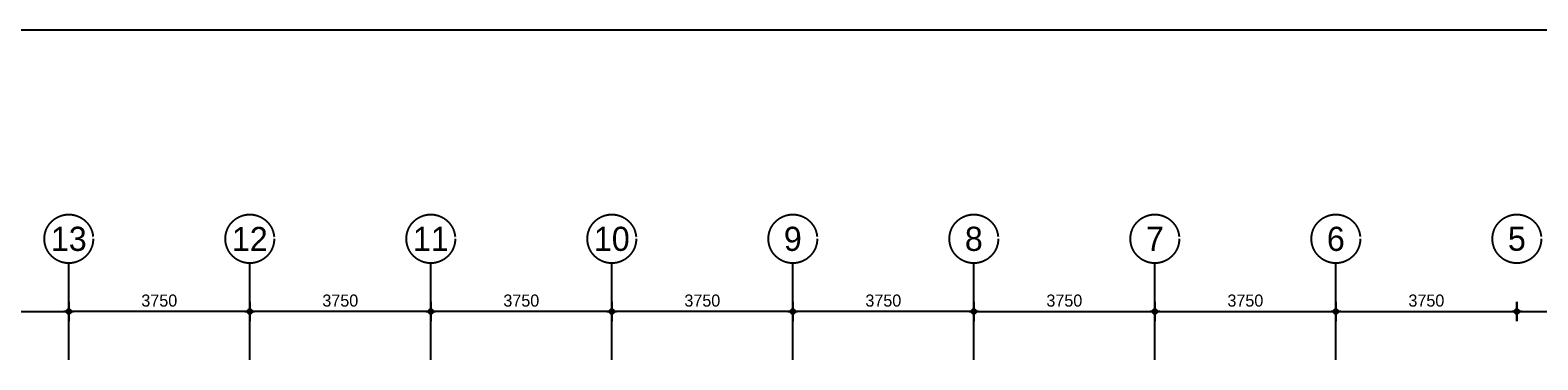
# Model space of a CAD drawing. Extents: x 0 to 140000, y 0 to 84100.
# Tile 32 of 36: x 81650 to 112885, y 76277 to 83100. Entities that reach past the tile are written whole.
import ezdxf
from ezdxf.enums import TextEntityAlignment as Align

# ---------------------------------------------------------------- set-up
doc = ezdxf.new("R2010")
doc.units = 0
doc.header["$LTSCALE"] = 100
doc.header["$MEASUREMENT"] = 0
doc.header["$PDMODE"] = 35
doc.header["$PDSIZE"] = 100
doc.linetypes.add('B0201', pattern=[50, 31.25, -6.25, 6.25, -6.25])
doc.linetypes.add('B0403', pattern=[37.5, 25, -12.5])
doc.layers.get('0').update_dxf_attribs({"linetype": 'CONTINUOUS'})
doc.layers.get('DEFPOINTS').update_dxf_attribs({"linetype": 'CONTINUOUS'})
for name, color, linetype in [('AL$7A---_STRAMIEN', 42, 'B0201'), ('AM$1A---_ALGEMEEN', 1, 'CONTINUOUS'), ('AT$1A---_TEKST', 2, 'CONTINUOUS'), ('BL$8A---_HULPLIJNEN', 1, 'CONTINUOUS')]:
    doc.layers.add(name, color=color, linetype=linetype)
doc.styles.add('03_200', font='B-GBP.shx', dxfattribs={"height": 700})
doc.styles.add('B-01', font='b-gbp')
doc.dimstyles.new('1732', dxfattribs={"dimscale": 100, "dimtxt": 2.5, "dimasz": 1, "dimexe": 0.18, "dimexo": 0.0625, "dimgap": 1, "dimtad": 1, "dimdec": 0, "dimzin": 0, "dimtxsty": 'B-01', "dimblk1": 'B-TOD', "dimblk2": 'B-TOD', "dimsah": 1, "dimcen": 1, "dimse1": 1, "dimse2": 1, "dimclrt": 2, "dimazin": 3, "dimtfac": 1, "dimtdec": 1, "dimtmove": 0, "dimatfit": 3, "dimtolj": 1, "dimtzin": 0})

# ---------------------------------------------------------------- blocks, each defined once
blk = doc.blocks.new('B-TOD')
for p, q in [((-1, 0), (1, 0)), ((0, -2), (0, 2))]:
    blk.add_line(p, q)
blk.add_circle((0, 0), 0.5)
blk = doc.blocks.new('*D49')
at = {"color": 0, "linetype": 'BYBLOCK'}
blk.add_line((78800, 77277), (82350, 77277), dxfattribs=at)
at = {"layer": 'DEFPOINTS', "color": 0, "linetype": 'BYBLOCK'}
for p in [(78700, 77277), (82450, 77277), (82450, 77277)]:
    blk.add_point(p, dxfattribs=at)
at = {"color": 0, "linetype": 'BYBLOCK', "xscale": 100, "yscale": 100, "zscale": 100, "rotation": 180}
blk.add_blockref('B-TOD', (78700, 77277), dxfattribs=at)
at = {"color": 0, "linetype": 'BYBLOCK', "xscale": 100, "yscale": 100, "zscale": 100}
blk.add_blockref('B-TOD', (82450, 77277), dxfattribs=at)
at = {"color": 2, "linetype": 'BYBLOCK', "insert": (80575, 77502), "char_height": 250, "attachment_point": 5, "style": 'B-01'}
blk.add_mtext('\\A1;3750', dxfattribs=at)
blk = doc.blocks.new('*D32')
at = {"color": 0, "linetype": 'BYBLOCK'}
blk.add_line((97350, 77277), (93800, 77277), dxfattribs=at)
at = {"layer": 'DEFPOINTS', "color": 0, "linetype": 'BYBLOCK'}
for p in [(93700, 77277), (93700, 77277), (97450, 77277)]:
    blk.add_point(p, dxfattribs=at)
at = {"color": 0, "linetype": 'BYBLOCK', "xscale": 100, "yscale": 100, "zscale": 100, "rotation": 180}
blk.add_blockref('B-TOD', (93700, 77277), dxfattribs=at)
at = {"color": 0, "linetype": 'BYBLOCK', "xscale": 100, "yscale": 100, "zscale": 100}
blk.add_blockref('B-TOD', (97450, 77277), dxfattribs=at)
at = {"color": 2, "linetype": 'BYBLOCK', "insert": (95575, 77502), "char_height": 250, "attachment_point": 5, "style": 'B-01'}
blk.add_mtext('\\A1;3750', dxfattribs=at)
blk = doc.blocks.new('*D31')
at = {"color": 0, "linetype": 'BYBLOCK'}
blk.add_line((93600, 77277), (90050, 77277), dxfattribs=at)
at = {"layer": 'DEFPOINTS', "color": 0, "linetype": 'BYBLOCK'}
for p in [(89950, 77277), (89950, 77277), (93700, 77277)]:
    blk.add_point(p, dxfattribs=at)
at = {"color": 0, "linetype": 'BYBLOCK', "xscale": 100, "yscale": 100, "zscale": 100, "rotation": 180}
blk.add_blockref('B-TOD', (89950, 77277), dxfattribs=at)
at = {"color": 0, "linetype": 'BYBLOCK', "xscale": 100, "yscale": 100, "zscale": 100}
blk.add_blockref('B-TOD', (93700, 77277), dxfattribs=at)
at = {"color": 2, "linetype": 'BYBLOCK', "insert": (91825, 77502), "char_height": 250, "attachment_point": 5, "style": 'B-01'}
blk.add_mtext('\\A1;3750', dxfattribs=at)
blk = doc.blocks.new('*D30')
at = {"color": 0, "linetype": 'BYBLOCK'}
blk.add_line((86100, 77277), (82550, 77277), dxfattribs=at)
at = {"layer": 'DEFPOINTS', "color": 0, "linetype": 'BYBLOCK'}
for p in [(82450, 77277), (82450, 77277), (86200, 77277)]:
    blk.add_point(p, dxfattribs=at)
at = {"color": 0, "linetype": 'BYBLOCK', "xscale": 100, "yscale": 100, "zscale": 100, "rotation": 180}
blk.add_blockref('B-TOD', (82450, 77277), dxfattribs=at)
at = {"color": 0, "linetype": 'BYBLOCK', "xscale": 100, "yscale": 100, "zscale": 100}
blk.add_blockref('B-TOD', (86200, 77277), dxfattribs=at)
at = {"color": 2, "linetype": 'BYBLOCK', "insert": (84325, 77502), "char_height": 250, "attachment_point": 5, "style": 'B-01'}
blk.add_mtext('\\A1;3750', dxfattribs=at)
blk = doc.blocks.new('*D29')
at = {"color": 0, "linetype": 'BYBLOCK'}
blk.add_line((89850, 77277), (86300, 77277), dxfattribs=at)
at = {"layer": 'DEFPOINTS', "color": 0, "linetype": 'BYBLOCK'}
for p in [(86200, 77277), (86200, 77277), (89950, 77277)]:
    blk.add_point(p, dxfattribs=at)
at = {"color": 0, "linetype": 'BYBLOCK', "xscale": 100, "yscale": 100, "zscale": 100, "rotation": 180}
blk.add_blockref('B-TOD', (86200, 77277), dxfattribs=at)
at = {"color": 0, "linetype": 'BYBLOCK', "xscale": 100, "yscale": 100, "zscale": 100}
blk.add_blockref('B-TOD', (89950, 77277), dxfattribs=at)
at = {"color": 2, "linetype": 'BYBLOCK', "insert": (88075, 77502), "char_height": 250, "attachment_point": 5, "style": 'B-01'}
blk.add_mtext('\\A1;3750', dxfattribs=at)
blk = doc.blocks.new('*D28')
at = {"color": 0, "linetype": 'BYBLOCK'}
blk.add_line((101100, 77277), (97550, 77277), dxfattribs=at)
at = {"layer": 'DEFPOINTS', "color": 0, "linetype": 'BYBLOCK'}
for p in [(97450, 77277), (97450, 77277), (101200, 77277)]:
    blk.add_point(p, dxfattribs=at)
at = {"color": 0, "linetype": 'BYBLOCK', "xscale": 100, "yscale": 100, "zscale": 100, "rotation": 180}
blk.add_blockref('B-TOD', (97450, 77277), dxfattribs=at)
at = {"color": 0, "linetype": 'BYBLOCK', "xscale": 100, "yscale": 100, "zscale": 100}
blk.add_blockref('B-TOD', (101200, 77277), dxfattribs=at)
at = {"color": 2, "linetype": 'BYBLOCK', "insert": (99325, 77502), "char_height": 250, "attachment_point": 5, "style": 'B-01'}
blk.add_mtext('\\A1;3750', dxfattribs=at)
blk = doc.blocks.new('*D27')
at = {"color": 0, "linetype": 'BYBLOCK'}
blk.add_line((101300, 77277), (104850, 77277), dxfattribs=at)
at = {"layer": 'DEFPOINTS', "color": 0, "linetype": 'BYBLOCK'}
for p in [(101200, 77277), (104950, 77277), (104950, 77277)]:
    blk.add_point(p, dxfattribs=at)
at = {"color": 0, "linetype": 'BYBLOCK', "xscale": 100, "yscale": 100, "zscale": 100, "rotation": 180}
blk.add_blockref('B-TOD', (101200, 77277), dxfattribs=at)
at = {"color": 0, "linetype": 'BYBLOCK', "xscale": 100, "yscale": 100, "zscale": 100}
blk.add_blockref('B-TOD', (104950, 77277), dxfattribs=at)
at = {"color": 2, "linetype": 'BYBLOCK', "insert": (103075, 77502), "char_height": 250, "attachment_point": 5, "style": 'B-01'}
blk.add_mtext('\\A1;3750', dxfattribs=at)
blk = doc.blocks.new('*D26')
at = {"color": 0, "linetype": 'BYBLOCK'}
blk.add_line((112550, 77277), (116100, 77277), dxfattribs=at)
at = {"layer": 'DEFPOINTS', "color": 0, "linetype": 'BYBLOCK'}
for p in [(112450, 77277), (116200, 77277), (116200, 77277)]:
    blk.add_point(p, dxfattribs=at)
at = {"color": 0, "linetype": 'BYBLOCK', "xscale": 100, "yscale": 100, "zscale": 100, "rotation": 180}
blk.add_blockref('B-TOD', (112450, 77277), dxfattribs=at)
at = {"color": 0, "linetype": 'BYBLOCK', "xscale": 100, "yscale": 100, "zscale": 100}
blk.add_blockref('B-TOD', (116200, 77277), dxfattribs=at)
at = {"color": 2, "linetype": 'BYBLOCK', "insert": (114325, 77502), "char_height": 250, "attachment_point": 5, "style": 'B-01'}
blk.add_mtext('\\A1;3750', dxfattribs=at)
blk = doc.blocks.new('*D25')
at = {"color": 0, "linetype": 'BYBLOCK'}
blk.add_line((108800, 77277), (112350, 77277), dxfattribs=at)
at = {"layer": 'DEFPOINTS', "color": 0, "linetype": 'BYBLOCK'}
for p in [(108700, 77277), (112450, 77277), (112450, 77277)]:
    blk.add_point(p, dxfattribs=at)
at = {"color": 0, "linetype": 'BYBLOCK', "xscale": 100, "yscale": 100, "zscale": 100, "rotation": 180}
blk.add_blockref('B-TOD', (108700, 77277), dxfattribs=at)
at = {"color": 0, "linetype": 'BYBLOCK', "xscale": 100, "yscale": 100, "zscale": 100}
blk.add_blockref('B-TOD', (112450, 77277), dxfattribs=at)
at = {"color": 2, "linetype": 'BYBLOCK', "insert": (110575, 77502), "char_height": 250, "attachment_point": 5, "style": 'B-01'}
blk.add_mtext('\\A1;3750', dxfattribs=at)
blk = doc.blocks.new('*D24')
at = {"color": 0, "linetype": 'BYBLOCK'}
blk.add_line((105050, 77277), (108600, 77277), dxfattribs=at)
at = {"layer": 'DEFPOINTS', "color": 0, "linetype": 'BYBLOCK'}
for p in [(104950, 77277), (108700, 77277), (108700, 77277)]:
    blk.add_point(p, dxfattribs=at)
at = {"color": 0, "linetype": 'BYBLOCK', "xscale": 100, "yscale": 100, "zscale": 100, "rotation": 180}
blk.add_blockref('B-TOD', (104950, 77277), dxfattribs=at)
at = {"color": 0, "linetype": 'BYBLOCK', "xscale": 100, "yscale": 100, "zscale": 100}
blk.add_blockref('B-TOD', (108700, 77277), dxfattribs=at)
at = {"color": 2, "linetype": 'BYBLOCK', "insert": (106825, 77502), "char_height": 250, "attachment_point": 5, "style": 'B-01'}
blk.add_mtext('\\A1;3750', dxfattribs=at)
blk = doc.blocks.new('BORDER')
at = {"linetype": 'BYBLOCK'}
blk.add_line((1, 1), (0, 1), dxfattribs=at)

msp = doc.modelspace()

# ---------------------------------------------------------------- linework, layer by layer
at = {"layer": 'AL$7A---_STRAMIEN'}
for p, q in [((82449.7, 76276.9), (82449.7, 78276.9)), ((86199.7, 76276.9), (86199.7, 78276.9)), ((89949.7, 76276.9), (89949.7, 78276.9)), ((93699.7, 76276.9), (93699.7, 78276.9)), ((97449.7, 76276.9), (97449.7, 78276.9)), ((101199.7, 76276.9), (101199.7, 78276.9)), ((104949.7, 76276.9), (104949.7, 78276.9)), ((108699.7, 76276.9), (108699.7, 78276.9))]:
    msp.add_line(p, q, dxfattribs=at)
at = {"layer": 'AL$7A---_STRAMIEN', "color": 1}
for centre in [(82449.7, 78781.4), (86199.7, 78781.4), (89949.7, 78781.4), (93699.7, 78781.4), (97449.7, 78781.4), (101199.7, 78781.4), (104949.7, 78781.4), (108699.7, 78781.4), (112449.7, 78781.4)]:
    msp.add_circle(centre, 504.6, dxfattribs=at)

# ---------------------------------------------------------------- block references
at = {"layer": 'BL$8A---_HULPLIJNEN', "linetype": 'B0403', "xscale": 138000, "yscale": 82100, "zscale": 138000}
msp.add_blockref('BORDER', (1000, 1000), dxfattribs=at)

# ---------------------------------------------------------------- texts
at = {"layer": 'AT$1A---_TEKST', "color": 3, "style": '03_200'}
for s, p in [('13', (82449.7, 78781.4)), ('12', (86199.7, 78781.4)), ('11', (89949.7, 78781.4)), ('10', (93699.7, 78781.4)), ('9', (97449.7, 78781.4)), ('8', (101199.7, 78781.4)), ('7', (104949.7, 78781.4)), ('6', (108699.7, 78781.4)), ('5', (112449.7, 78781.4))]:
    msp.add_text(s, height=500, dxfattribs=at).set_placement(p, align=Align.MIDDLE)

# ---------------------------------------------------------------- dimensions: what is measured, and where the dimension line sits
at = {"layer": 'AM$1A---_ALGEMEEN'}
for base, p1, p2, picture, middle in [((82449.7, 77276.9), (78699.7, 77277), (82449.7, 77277), '*D49', (80574.7, 77501.9)), ((82449.7, 77276.9), (86199.7, 77277), (82449.7, 77277), '*D30', (84324.7, 77501.9)), ((86199.7, 77276.9), (89949.7, 77277), (86199.7, 77277), '*D29', (88074.7, 77501.9)), ((89949.7, 77276.9), (93699.7, 77277), (89949.7, 77277), '*D31', (91824.7, 77501.9)), ((93699.7, 77276.9), (97449.7, 77277), (93699.7, 77277), '*D32', (95574.7, 77501.9)), ((97449.7, 77276.9), (101199.7, 77277), (97449.7, 77277), '*D28', (99324.7, 77501.9)), ((104949.7, 77276.9), (101199.7, 77277), (104949.7, 77277), '*D27', (103074.7, 77501.9)), ((108699.7, 77276.9), (104949.7, 77277), (108699.7, 77277), '*D24', (106824.7, 77501.9)), ((112449.7, 77276.9), (108699.7, 77277), (112449.7, 77277), '*D25', (110574.7, 77501.9)), ((116199.7, 77276.9), (112449.7, 77277), (116199.7, 77277), '*D26', (114324.7, 77501.9))]:
    dim = msp.add_linear_dim(base=base, p1=p1, p2=p2, angle=180, dimstyle='1732', dxfattribs=at)
    dim.commit()
    dim.dimension.update_dxf_attribs({"geometry": picture, "text_midpoint": middle})

doc.saveas('drawing.dxf')
